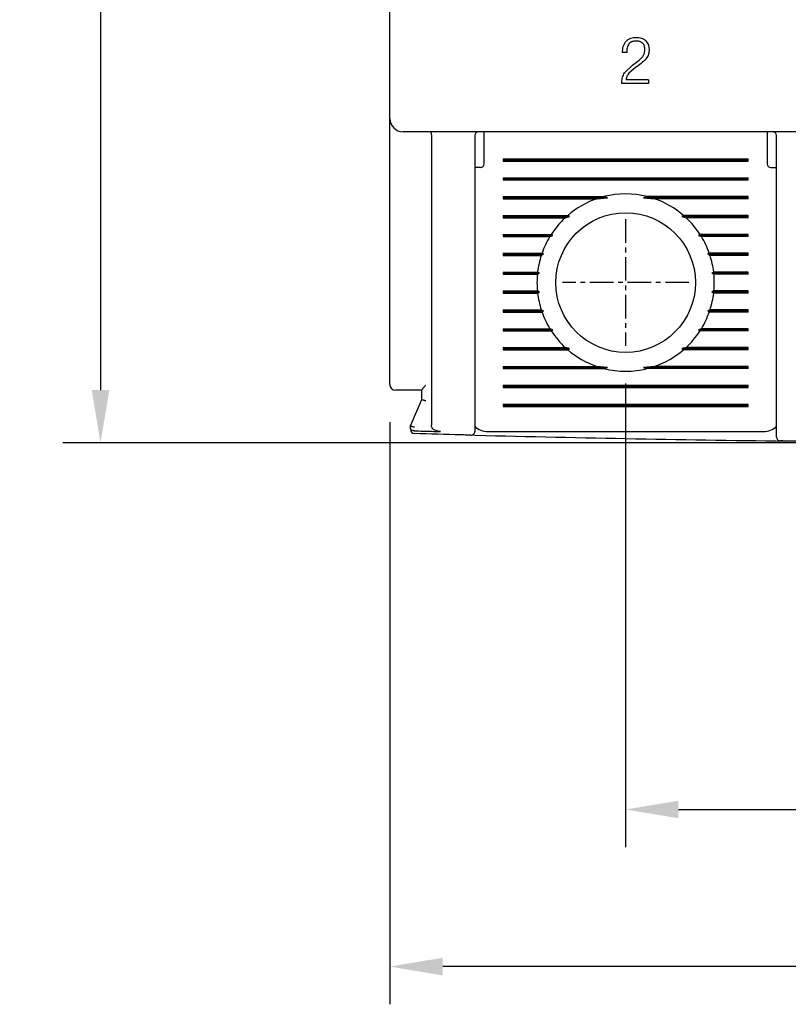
# Model space of a CAD drawing. Extents: x -7 to 1070, y -177 to 578.
# Tile 10 of 22: x 409 to 450, y 299 to 351. Entities that reach past the tile are written whole.
import ezdxf

# ---------------------------------------------------------------- set-up
doc = ezdxf.new("R2010")
doc.units = 0
doc.header["$MEASUREMENT"] = 0
doc.linetypes.add('CENTER', pattern=[2, 1.25, -0.25, 0.25, -0.25])
doc.layers.get('0').update_dxf_attribs({"linetype": 'CONTINUOUS'})
doc.layers.add('cen', color=1, linetype='CENTER')
doc.layers.add('di', color=3, linetype='CONTINUOUS')
doc.styles.add('KIM', font='ROMANS.shx', dxfattribs={"height": 5, "bigfont": 'GSG1.shx'})
doc.styles.get("Standard").update_dxf_attribs({"font": 'romans.shx', "height": 2, "bigfont": 'hgs.shx'})
doc.dimstyles.new('STANDARD$0', dxfattribs={"dimtxt": 5, "dimasz": 5, "dimexe": 1, "dimexo": 2, "dimgap": 2, "dimtad": 1, "dimdec": 4, "dimzin": 12, "dimdsep": 46, "dimtxsty": 'KIM', "dimcen": -1, "dimdle": 0.1, "dimadec": 0, "dimazin": 0, "dimtfac": 1, "dimtdec": 4, "dimtmove": 0, "dimatfit": 3, "dimfxl": 0, "dimtolj": 1, "dimtzin": 0, "dimarcsym": 0})

# ---------------------------------------------------------------- blocks, each defined once
blk = doc.blocks.new('*D155')
at = {"layer": 'di'}
for p, q in [((428.588, 329.649), (428.588, 298.793)), ((503.588, 329.549), (503.588, 298.793)), ((500.788, 300.793), (431.388, 300.793))]:
    blk.add_line(p, q, dxfattribs=at)
for points in [[(431.388, 301.259), (431.388, 300.326), (428.588, 300.793)], [(500.788, 301.259), (500.788, 300.326), (503.588, 300.793)]]:
    blk.add_solid(points, dxfattribs=at)
at = {"layer": 'di', "insert": (466.078, 303.793), "char_height": 2, "attachment_point": 5}
blk.add_mtext('\\A1;75', dxfattribs=at)
blk = doc.blocks.new('*D161')
at = {"layer": 'di'}
for p, q in [((427.388, 427.049), (411.249, 427.049)), ((413.249, 424.249), (413.249, 331.349)), ((464.088, 328.549), (411.249, 328.549))]:
    blk.add_line(p, q, dxfattribs=at)
for points in [[(412.783, 424.249), (413.716, 424.249), (413.249, 427.049)], [(412.783, 331.349), (413.716, 331.349), (413.249, 328.549)]]:
    blk.add_solid(points, dxfattribs=at)
at = {"layer": 'di', "insert": (410.249, 378.149), "char_height": 2, "attachment_point": 5, "rotation": 90}
blk.add_mtext('\\A1;98.5', dxfattribs=at)
blk = doc.blocks.new('*D159')
at = {"layer": 'di'}
for p, q in [((441.088, 331.694), (441.088, 307.12)), ((491.088, 331.694), (491.088, 307.12)), ((443.888, 309.12), (488.288, 309.12))]:
    blk.add_line(p, q, dxfattribs=at)
for points in [[(443.888, 309.587), (443.888, 308.653), (441.088, 309.12)], [(488.288, 309.587), (488.288, 308.653), (491.088, 309.12)]]:
    blk.add_solid(points, dxfattribs=at)
at = {"layer": 'di', "insert": (466.508, 312.12), "char_height": 2, "attachment_point": 5}
blk.add_mtext('\\A1;50', dxfattribs=at)

msp = doc.modelspace()

# ---------------------------------------------------------------- linework, layer by layer
for p, q in [((428.588, 345.749), (428.588, 408.349)), ((441.145, 349.247), (440.92, 349.247)), ((441.999, 349.032), (442.086, 349.21)), ((442.086, 349.21), (442.106, 349.41)), ((441.46, 348.574), (441.803, 348.836)), ((441.803, 348.836), (441.999, 349.032)), ((441.026, 348.165), (441.46, 348.574)), ((441.614, 348.446), (441.257, 348.145)), ((440.892, 347.613), (440.888, 347.684)), ((442.299, 347.613), (440.892, 347.613)), ((442.299, 347.805), (441.113, 347.805)), ((442.299, 347.805), (442.299, 347.613)), ((428.588, 344.921), (428.588, 345.749)), ((502.888, 345.049), (429.288, 345.049)), ((433.588, 344.649), (433.588, 345.049)), ((448.588, 345.049), (448.588, 344.649)), ((428.588, 331.649), (428.588, 344.921)), ((430.788, 344.863), (430.788, 344.865)), ((430.788, 344.863), (430.788, 329.487)), ((433.088, 344.849), (433.088, 330.047)), ((433.588, 343.349), (433.588, 344.649)), ((448.588, 344.649), (448.588, 343.349)), ((449.088, 329.737), (449.088, 344.849)), ((434.588, 343.606), (447.588, 343.606)), ((434.588, 343.606), (434.588, 343.491)), ((434.588, 343.549), (447.588, 343.549)), ((434.588, 343.491), (447.588, 343.491)), ((447.588, 343.491), (447.588, 343.606)), ((433.388, 343.149), (433.088, 343.149)), ((448.788, 343.149), (449.088, 343.149)), ((434.588, 342.606), (447.588, 342.606)), ((434.588, 342.606), (434.588, 342.491)), ((434.588, 342.549), (447.588, 342.549)), ((434.588, 342.491), (447.588, 342.491)), ((447.588, 342.491), (447.588, 342.606)), ((434.588, 341.606), (439.94, 341.606)), ((434.588, 341.606), (434.588, 341.491)), ((434.588, 341.549), (440.134, 341.549)), ((434.588, 341.491), (439.553, 341.491)), ((439.553, 341.491), (440.134, 341.549)), ((440.134, 341.549), (439.94, 341.606)), ((442.236, 341.606), (442.042, 341.549)), ((442.042, 341.549), (442.623, 341.491)), ((447.588, 341.549), (442.042, 341.549)), ((447.588, 341.606), (442.236, 341.606)), ((447.588, 341.491), (442.623, 341.491)), ((447.588, 341.491), (447.588, 341.606)), ((434.588, 340.606), (438.017, 340.606)), ((434.588, 340.606), (434.588, 340.491)), ((434.588, 340.549), (438.103, 340.549)), ((434.588, 340.491), (437.888, 340.491)), ((437.888, 340.491), (438.103, 340.549)), ((438.103, 340.549), (438.017, 340.606)), ((444.159, 340.606), (444.073, 340.549)), ((444.073, 340.549), (444.288, 340.491)), ((447.588, 340.549), (444.073, 340.549)), ((447.588, 340.606), (444.159, 340.606)), ((447.588, 340.491), (444.288, 340.491)), ((447.588, 340.491), (447.588, 340.606)), ((434.588, 339.606), (437.145, 339.606)), ((434.588, 339.606), (434.588, 339.491)), ((434.588, 339.549), (437.227, 339.549)), ((434.588, 339.491), (437.072, 339.491)), ((437.072, 339.491), (437.227, 339.549)), ((437.227, 339.549), (437.145, 339.606)), ((445.031, 339.606), (444.949, 339.549)), ((444.949, 339.549), (445.104, 339.491)), ((447.588, 339.549), (444.949, 339.549)), ((447.588, 339.606), (445.031, 339.606)), ((447.588, 339.491), (445.104, 339.491)), ((447.588, 339.491), (447.588, 339.606)), ((434.588, 338.606), (436.654, 338.606)), ((434.588, 338.606), (434.588, 338.491)), ((434.588, 338.549), (436.74, 338.549)), ((434.588, 338.491), (436.615, 338.491)), ((436.615, 338.491), (436.74, 338.549)), ((436.74, 338.549), (436.654, 338.606)), ((445.522, 338.606), (445.437, 338.549)), ((445.437, 338.549), (445.561, 338.491)), ((447.588, 338.549), (445.437, 338.549)), ((447.588, 338.606), (445.522, 338.606)), ((447.588, 338.491), (445.561, 338.491)), ((447.588, 338.491), (447.588, 338.606)), ((434.588, 337.606), (436.421, 337.606)), ((434.588, 337.606), (434.588, 337.491)), ((434.588, 337.549), (436.515, 337.549)), ((434.588, 337.491), (436.409, 337.491)), ((436.409, 337.491), (436.515, 337.549)), ((436.515, 337.549), (436.421, 337.606)), ((445.755, 337.606), (445.661, 337.549)), ((445.661, 337.549), (445.767, 337.491)), ((447.588, 337.549), (445.661, 337.549)), ((447.588, 337.606), (445.755, 337.606)), ((447.588, 337.491), (445.767, 337.491)), ((447.588, 337.491), (447.588, 337.606)), ((434.588, 336.606), (436.409, 336.606)), ((434.588, 336.606), (434.588, 336.491)), ((434.588, 336.549), (436.515, 336.549)), ((434.588, 336.491), (436.421, 336.491)), ((436.515, 336.549), (436.409, 336.606)), ((436.421, 336.491), (436.515, 336.549)), ((445.767, 336.606), (445.661, 336.549)), ((445.661, 336.549), (445.755, 336.491)), ((447.588, 336.549), (445.661, 336.549)), ((447.588, 336.491), (445.755, 336.491)), ((447.588, 336.606), (445.767, 336.606)), ((447.588, 336.491), (447.588, 336.606)), ((434.588, 335.606), (436.615, 335.606)), ((434.588, 335.606), (434.588, 335.491)), ((434.588, 335.549), (436.74, 335.549)), ((434.588, 335.491), (436.654, 335.491)), ((436.74, 335.549), (436.615, 335.606)), ((436.654, 335.491), (436.74, 335.549)), ((445.561, 335.606), (445.437, 335.549)), ((445.437, 335.549), (445.522, 335.491)), ((447.588, 335.549), (445.437, 335.549)), ((447.588, 335.491), (445.522, 335.491)), ((447.588, 335.606), (445.561, 335.606)), ((447.588, 335.491), (447.588, 335.606)), ((434.588, 334.606), (437.072, 334.606)), ((434.588, 334.606), (434.588, 334.491)), ((437.227, 334.549), (437.072, 334.606)), ((445.104, 334.606), (444.949, 334.549)), ((447.588, 334.606), (445.104, 334.606)), ((447.588, 334.491), (447.588, 334.606)), ((434.588, 334.549), (437.227, 334.549)), ((434.588, 334.491), (437.145, 334.491)), ((437.145, 334.491), (437.227, 334.549)), ((444.949, 334.549), (445.031, 334.491)), ((447.588, 334.549), (444.949, 334.549)), ((447.588, 334.491), (445.031, 334.491)), ((434.588, 333.606), (437.888, 333.606)), ((434.588, 333.606), (434.588, 333.491)), ((434.588, 333.549), (438.103, 333.549)), ((438.103, 333.549), (437.888, 333.606)), ((438.017, 333.491), (438.103, 333.549)), ((444.288, 333.606), (444.073, 333.549)), ((444.073, 333.549), (444.159, 333.491)), ((447.588, 333.549), (444.073, 333.549)), ((447.588, 333.606), (444.288, 333.606)), ((447.588, 333.491), (447.588, 333.606)), ((434.588, 333.491), (438.017, 333.491)), ((447.588, 333.491), (444.159, 333.491)), ((434.588, 332.606), (439.553, 332.606)), ((434.588, 332.606), (434.588, 332.491)), ((434.588, 332.549), (440.134, 332.549)), ((434.588, 332.491), (439.94, 332.491)), ((440.134, 332.549), (439.553, 332.606)), ((439.94, 332.491), (440.134, 332.549)), ((442.623, 332.606), (442.042, 332.549)), ((442.042, 332.549), (442.236, 332.491)), ((447.588, 332.549), (442.042, 332.549)), ((447.588, 332.491), (442.236, 332.491)), ((447.588, 332.606), (442.623, 332.606)), ((447.588, 332.491), (447.588, 332.606)), ((434.588, 331.606), (447.588, 331.606)), ((434.588, 331.606), (434.588, 331.491)), ((434.588, 331.549), (447.588, 331.549)), ((434.588, 331.491), (447.588, 331.491)), ((447.588, 331.491), (447.588, 331.606)), ((430.288, 331.349), (429.288, 331.349)), ((430.288, 330.848), (430.288, 331.356)), ((429.688, 329.449), (430.288, 330.849)), ((430.288, 330.849), (430.288, 330.848)), ((434.588, 330.606), (447.588, 330.606)), ((434.588, 330.606), (434.588, 330.491)), ((434.588, 330.549), (447.588, 330.549)), ((434.588, 330.491), (447.588, 330.491)), ((447.588, 330.491), (447.588, 330.606)), ((429.688, 329.448), (429.688, 329.449)), ((429.688, 329.324), (429.688, 329.448)), ((429.888, 329.192), (429.884, 329.193)), ((433.788, 329.149), (448.388, 329.149))]:
    msp.add_line(p, q)
msp.add_circle((441.088, 337.049), 3.7)
for centre, radius, start, end in [((429.288, 345.749), 0.7, 180, 270), ((433.288, 344.849), 0.2, 90, 180), ((448.888, 344.849), 0.2, 0, 90), ((433.388, 343.349), 0.2, 270, 0), ((448.788, 343.349), 0.2, 180, 270), ((441.088, 337.049), 4.7, 109.0625, 130.8026), ((441.088, 337.049), 4.7, 75.8668, 104.1332), ((441.088, 337.049), 4.7, 49.1974, 70.9375), ((441.088, 337.049), 4.7, 132.9123, 147.0301), ((441.088, 337.049), 4.7, 32.9699, 47.0877), ((441.088, 337.049), 4.7, 148.6925, 160.6442), ((441.088, 337.049), 4.7, 19.3558, 31.3075), ((441.088, 337.049), 4.7, 162.1296, 173.1848), ((441.088, 337.049), 4.7, 6.8152, 17.8704), ((441.088, 337.049), 4.7, 174.6005, 185.3995), ((441.088, 337.049), 4.7, 354.6005, 5.3995), ((441.088, 337.049), 4.7, 186.8152, 197.8704), ((441.088, 337.049), 4.7, 342.1296, 353.1848), ((441.088, 337.049), 4.7, 199.3558, 211.3075), ((441.088, 337.049), 4.7, 328.6925, 340.6442), ((441.088, 337.049), 4.7, 212.9699, 227.0877), ((441.088, 337.049), 4.7, 312.9123, 327.0301), ((441.088, 337.049), 4.7, 229.1974, 250.9375), ((441.088, 337.049), 4.7, 289.0625, 310.8026), ((441.088, 337.049), 4.7, 255.8668, 284.1332), ((428.888, 331.649), 0.3, 180, 270), ((433.788, 330.149), 1, 225.4794, 270), ((448.388, 330.149), 1, 270, 314.6343), ((429.888, 329.243), 0.2, 180, 268.4345), ((466.088, 1653.759), 1325.21, 268.551465, 269.2866), ((432.888, 329.165), 0.2, 268.5642, 0), ((449.288, 328.855), 0.2, 180, 269.2735)]:
    msp.add_arc(centre, radius, start, end)
for points, knots in [([(440.92, 349.247), (440.929, 349.354), (440.941, 349.512), (441.016, 349.714), (441.08, 349.798), (441.112, 349.84)], [0, 0, 0, 0, 0.501075, 0.750315, 1, 1, 1, 1]), ([(441.112, 349.84), (441.148, 349.874), (441.22, 349.941), (441.4, 350.032), (441.55, 350.042), (441.65, 350.049)], [0, 0, 0, 0, 0.24948, 0.49847, 1, 1, 1, 1]), ([(441.263, 349.702), (441.242, 349.668), (441.199, 349.601), (441.152, 349.447), (441.148, 349.327), (441.145, 349.247)], [0, 0, 0, 0, 0.248611, 0.497696, 1, 1, 1, 1]), ([(441.641, 349.856), (441.57, 349.852), (441.464, 349.844), (441.336, 349.778), (441.287, 349.727), (441.263, 349.702)], [0, 0, 0, 0, 0.5002106, 0.7494719, 1, 1, 1, 1]), ([(441.992, 349.733), (441.967, 349.754), (441.919, 349.795), (441.801, 349.847), (441.705, 349.853), (441.641, 349.856)], [0, 0, 0, 0, 0.250075, 0.499353, 1, 1, 1, 1]), ([(441.65, 350.049), (441.742, 350.042), (441.88, 350.032), (442.051, 349.957), (442.121, 349.896), (442.156, 349.866)], [0, 0, 0, 0, 0.499846, 0.749206, 1, 1, 1, 1]), ([(442.106, 349.41), (442.103, 349.469), (442.097, 349.557), (442.049, 349.666), (442.011, 349.71), (441.992, 349.733)], [0, 0, 0, 0, 0.499693, 0.748778, 1, 1, 1, 1]), ([(442.156, 349.866), (442.184, 349.835), (442.24, 349.772), (442.315, 349.62), (442.324, 349.494), (442.331, 349.41)], [0, 0, 0, 0, 0.250219, 0.499608, 1, 1, 1, 1]), ([(442.331, 349.41), (442.326, 349.322), (442.317, 349.149), (442.227, 349), (442.182, 348.926)], [0, 0, 0, 0, 0.502916, 1, 1, 1, 1]), ([(442.182, 348.926), (442.096, 348.836), (441.924, 348.655), (441.718, 348.516), (441.614, 348.446)], [0, 0, 0, 0, 0.499469, 1, 1, 1, 1]), ([(440.888, 347.684), (440.893, 347.77), (440.903, 347.941), (440.985, 348.091), (441.026, 348.165)], [0, 0, 0, 0, 0.502014, 1, 1, 1, 1]), ([(441.257, 348.145), (441.22, 348.093), (441.145, 347.992), (441.123, 347.867), (441.113, 347.805)], [0, 0, 0, 0, 0.502511, 1, 1, 1, 1]), ([(430.735, 345.049), (430.735, 345.049), (430.738, 345.049), (430.747, 345.045), (430.761, 345.027), (430.775, 344.986), (430.785, 344.93), (430.787, 344.887), (430.788, 344.865)], [0, 0, 0, 0, 0.013213, 0.11534, 0.344004, 0.565228, 0.782542, 1, 1, 1, 1]), ([(430.288, 331.356), (430.29, 331.363), (430.295, 331.379), (430.334, 331.43), (430.399, 331.508), (430.456, 331.576), (430.487, 331.614), (430.488, 331.615)], [0, 0, 0, 0, 0.166463, 0.370417, 0.654058, 0.991867, 1, 1, 1, 1]), ([(429.288, 331.349), (429.259, 331.349), (429.186, 331.349), (429.074, 331.349), (428.971, 331.349), (428.902, 331.349), (428.893, 331.349), (428.888, 331.349)], [0, 0, 0, 0, 0.136761, 0.351246, 0.567071, 0.783547, 1, 1, 1, 1]), ([(430.488, 330.784), (430.487, 330.785), (430.471, 330.788), (430.432, 330.796), (430.377, 330.81), (430.328, 330.826), (430.295, 330.839), (430.29, 330.845), (430.288, 330.848)], [0, 0, 0, 0, 0.0143033, 0.1552665, 0.3704072, 0.5814984, 0.7907165, 1, 1, 1, 1]), ([(433.088, 330.047), (433.088, 330.013), (433.088, 329.868), (433.088, 329.624), (433.088, 329.37), (433.088, 329.198), (433.088, 329.176), (433.088, 329.165)], [0, 0, 0, 0, 0.071704, 0.303853, 0.535929, 0.767964, 1, 1, 1, 1]), ([(429.888, 329.384), (429.887, 329.384), (429.871, 329.387), (429.832, 329.396), (429.777, 329.41), (429.728, 329.425), (429.695, 329.439), (429.69, 329.445), (429.688, 329.448)], [0, 0, 0, 0, 0.014306, 0.155256, 0.370396, 0.58149, 0.790712, 1, 1, 1, 1]), ([(431.272, 329.155), (431.188, 329.164), (431.059, 329.177), (430.912, 329.256), (430.833, 329.335), (430.794, 329.415), (430.79, 329.465), (430.788, 329.487)], [0, 0, 0, 0, 0.386149, 0.595901, 0.764075, 0.898709, 1, 1, 1, 1]), ([(449.088, 328.855), (449.088, 328.856), (449.088, 328.861), (449.088, 328.934), (449.088, 329.129), (449.088, 329.406), (449.088, 329.627), (449.088, 329.737)], [0, 0, 0, 0, 0.070956, 0.303199, 0.535461, 0.76773, 1, 1, 1, 1]), ([(429.884, 329.193), (429.863, 329.194), (429.822, 329.197), (429.767, 329.216), (429.723, 329.245), (429.695, 329.281), (429.688, 329.309), (429.688, 329.324), (429.688, 329.324)], [0, 0, 0, 0, 0.187029, 0.373742, 0.568779, 0.784584, 0.990806, 1, 1, 1, 1]), ([(432.883, 328.965), (432.711, 328.969), (431.711, 328.994), (430.711, 329.021), (429.883, 329.043)], [0, 0, 0, 0, 0.171722, 1, 1, 1, 1]), ([(429.888, 329.192), (430.188, 329.184), (430.649, 329.172), (431.111, 329.16), (431.272, 329.155)], [0, 0, 0, 0, 0.6504977, 1, 1, 1, 1]), ([(452.286, 328.621), (451.459, 328.63), (450.458, 328.64), (449.458, 328.653), (449.286, 328.655)], [0, 0, 0, 0, 0.827381, 1, 1, 1, 1])]:
    msp.add_open_spline(points, degree=3, knots=knots)
at = {"layer": 'cen'}
for p, q in [((441.088, 340.404), (441.088, 333.694)), ((444.443, 337.049), (437.733, 337.049))]:
    msp.add_line(p, q, dxfattribs=at)

# ---------------------------------------------------------------- dimensions: what is measured, and where the dimension line sits
at = {"layer": 'di'}
dim = msp.add_linear_dim(base=(413.249, 328.549), p1=(429.388, 427.049), p2=(466.088, 328.549), angle=90, dimstyle='STANDARD$0', override={"dimtxt": 3, "dimasz": 2.8, "dimexe": 2, "dimdec": 2, "dimzin": 8, "dimtxsty": 'Standard', "dimcen": 0, "dimclrd": 256, "dimclre": 256, "dimclrt": 256, "dimadec": 2, "dimazin": 2, "dimtfac": 0.6, "dimtdec": 2, "dimtzin": 8, "dimlwd": 65535, "dimlwe": 65535, "dimarcsym": 1}, dxfattribs=at)
dim.commit()
dim.dimension.update_dxf_attribs({"geometry": '*D161', "text_midpoint": (413.249, 378.149), "dimtype": 160})
for base, p1, p2, picture, middle in [((491.088, 309.12), (441.088, 333.694), (491.088, 333.694), '*D159', (466.508, 309.12)), ((428.588, 300.793), (503.588, 331.549), (428.588, 331.649), '*D155', (466.078, 300.793))]:
    dim = msp.add_linear_dim(base=base, p1=p1, p2=p2, dimstyle='STANDARD$0', override={"dimtxt": 3, "dimasz": 2.8, "dimexe": 2, "dimdec": 2, "dimzin": 8, "dimtxsty": 'Standard', "dimcen": 0, "dimclrd": 256, "dimclre": 256, "dimclrt": 256, "dimadec": 2, "dimazin": 2, "dimtfac": 0.6, "dimtdec": 2, "dimtzin": 8, "dimlwd": 65535, "dimlwe": 65535, "dimarcsym": 1}, dxfattribs=at)
    dim.commit()
    dim.dimension.update_dxf_attribs({"geometry": picture, "text_midpoint": middle, "dimtype": 160})

doc.saveas('drawing.dxf')
